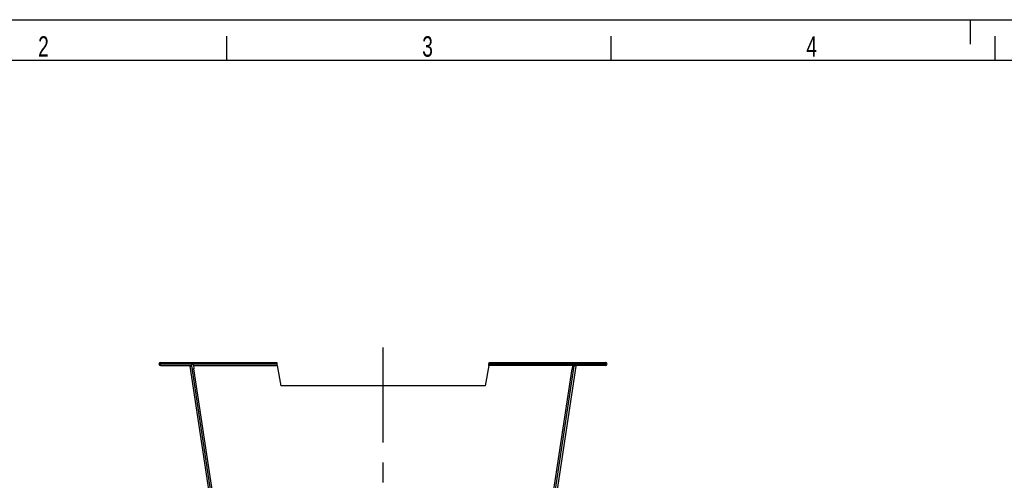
# Model space of a CAD drawing. Extents: x 0 to 594, y 0 to 420.
# Tile 5 of 33: x 94 to 214, y 364 to 420. Entities that reach past the tile are written whole.
import ezdxf

# ---------------------------------------------------------------- set-up
doc = ezdxf.new("R2010")
doc.units = 0
doc.header["$LTSCALE"] = 32.67
doc.linetypes.add('CENTER', pattern=[0.6, 0.375, -0.075, 0.075, -0.075])
for name, color, linetype in [('110536_DXF_CONTINUOUS_LINE', 7, 'CONTINUOUS'), ('110593_DXF_AXIS', 7, 'CONTINUOUS'), ('ASE_125_150-15_DXF_FORMAT', 7, 'CONTINUOUS')]:
    doc.layers.add(name, color=color, linetype=linetype)
doc.styles.get("Standard").update_dxf_attribs({"font": 'txt', "width": 0.7})

msp = doc.modelspace()

# ---------------------------------------------------------------- linework, layer by layer
at = {"layer": '110536_DXF_CONTINUOUS_LINE', "color": 9, "linetype": 'CONTINUOUS'}
for p, q in [((110.86563, 377.69757), (110.86563, 378.09757)), ((114.90024, 377.69757), (125.15397, 377.69757)), ((122.11355, 329.77444), (114.95759, 377.31657)), ((161.28433, 377.69757), (151.03061, 377.69757)), ((154.07102, 329.77444), (161.22699, 377.31657)), ((165.31894, 377.69757), (165.31894, 378.09757))]:
    msp.add_line(p, q, dxfattribs=at)
at = {"layer": '110536_DXF_CONTINUOUS_LINE', "color": 3, "linetype": 'CONTINUOUS'}
for p, q in [((110.86563, 378.09757), (125.08094, 378.09757)), ((110.86563, 377.69757), (114.71563, 377.69757)), ((121.70043, 329.83169), (114.50251, 377.65258)), ((151.10363, 378.09757), (165.31894, 378.09757)), ((161.68207, 377.65258), (154.54449, 330.23258)), ((165.31894, 377.69757), (161.46894, 377.69757))]:
    msp.add_line(p, q, dxfattribs=at)
at = {"layer": '110536_DXF_CONTINUOUS_LINE', "color": 7, "linetype": 'CONTINUOUS'}
for p, q in [((110.86563, 377.89757), (125.08094, 377.89757)), ((114.50251, 377.65258), (114.70028, 377.68235)), ((121.8982, 329.86145), (114.70028, 377.68235)), ((114.71563, 377.69757), (114.71563, 377.89757)), ((114.75982, 377.2868), (114.95759, 377.31657)), ((114.90024, 377.69757), (114.95759, 377.31657)), ((121.88698, 378.09757), (121.88698, 377.89757)), ((124.88698, 378.09757), (124.88698, 377.89757)), ((125.08094, 378.09757), (125.08094, 377.89757)), ((125.15397, 377.69757), (125.59229, 375.21173)), ((151.03061, 377.69757), (150.59229, 375.21173)), ((151.10363, 378.09757), (151.10363, 377.89757)), ((151.10363, 377.89757), (165.31894, 377.89757)), ((151.29759, 378.09757), (151.29759, 377.89757)), ((154.29759, 378.09757), (154.29759, 377.89757)), ((154.34671, 330.26235), (161.48429, 377.68235)), ((161.28433, 377.69757), (161.22699, 377.31657)), ((161.42476, 377.2868), (161.22699, 377.31657)), ((161.46894, 377.69757), (161.46894, 377.89757)), ((161.68207, 377.65258), (161.48429, 377.68235)), ((150.59229, 375.21173), (125.59229, 375.21173))]:
    msp.add_line(p, q, dxfattribs=at)
at = {"layer": '110536_DXF_CONTINUOUS_LINE', "color": 3, "linetype": 'CONTINUOUS'}
for centre, start, end in [((110.86563, 377.89757), 90, 270), ((165.31894, 377.89757), 270, 90)]:
    msp.add_arc(centre, 0.2, start, end, dxfattribs=at)
at = {"layer": '110536_DXF_CONTINUOUS_LINE', "color": 7, "linetype": 'CONTINUOUS'}
for points, knots in [([(114.84003, 377.89757), (114.84717, 377.89757), (114.86092, 377.87282), (114.87195, 377.83375), (114.88654, 377.76995), (114.89535, 377.7231), (114.90024, 377.69757)], [0, 0, 0, 0, 0.10102656, 0.317593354, 0.631910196, 1, 1, 1, 1]), ([(125.15397, 377.69757), (125.14803, 377.72311), (125.13732, 377.77025), (125.1196, 377.83355), (125.10595, 377.87455), (125.08886, 377.89757), (125.08094, 377.89757)], [0, 0, 0, 0, 0.362762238, 0.67352206, 0.890403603, 1, 1, 1, 1]), ([(151.03061, 377.69757), (151.03655, 377.72311), (151.04726, 377.77025), (151.06497, 377.83355), (151.07863, 377.87455), (151.09571, 377.89757), (151.10363, 377.89757)], [0, 0, 0, 0, 0.362762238, 0.67352206, 0.890403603, 1, 1, 1, 1]), ([(161.34454, 377.89757), (161.3374, 377.89757), (161.32366, 377.87282), (161.31262, 377.83375), (161.29803, 377.76995), (161.28923, 377.7231), (161.28433, 377.69757)], [0, 0, 0, 0, 0.10102656, 0.317593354, 0.631910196, 1, 1, 1, 1])]:
    msp.add_open_spline(points, degree=3, knots=knots, dxfattribs=at)
at = {"layer": '110536_DXF_CONTINUOUS_LINE', "color": 3, "linetype": 'CONTINUOUS'}
for points in [[(125.15397, 377.69757), (125.14803, 377.74861), (125.1371, 377.84296), (125.12218, 377.95418), (125.10974, 378.02596), (125.10056, 378.06337), (125.09366, 378.08566), (125.08492, 378.09757), (125.08094, 378.09757)], [(151.03061, 377.69757), (151.03654, 377.74861), (151.04747, 377.84296), (151.06239, 377.95418), (151.07484, 378.02596), (151.08402, 378.06337), (151.09091, 378.08566), (151.09966, 378.09757), (151.10363, 378.09757)]]:
    msp.add_open_spline(points, degree=3, knots=[0, 0, 0, 0, 0.37570868, 0.695091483, 0.818353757, 0.911146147, 0.970916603, 1, 1, 1, 1], dxfattribs=at)
at = {"layer": '110593_DXF_AXIS', "color": 7, "linetype": 'CENTER'}
msp.add_line((138.09229, 329.09757), (138.09229, 379.92769), dxfattribs=at)
at = {"layer": 'ASE_125_150-15_DXF_FORMAT', "color": 7, "linetype": 'CONTINUOUS'}
for p, q in [((0, 420), (594, 420)), ((210, 417), (210, 420)), ((119, 415), (119, 418)), ((166, 415), (166, 418)), ((213, 415), (213, 418)), ((589, 415), (25, 415))]:
    msp.add_line(p, q, dxfattribs=at)

# ---------------------------------------------------------------- texts
at = {"layer": 'ASE_125_150-15_DXF_FORMAT', "color": 2, "linetype": 'CONTINUOUS', "char_height": 2.5, "attachment_point": 1}
for s, insert, width in [('2', (95.89085, 417.97664), 2.9464286), ('3', (142.89085, 417.97664), 2.6785714), ('4', (189.89085, 417.97664), 2.9464286)]:
    msp.add_mtext(s, dxfattribs=dict(at, insert=insert, width=width))

doc.saveas('drawing.dxf')
